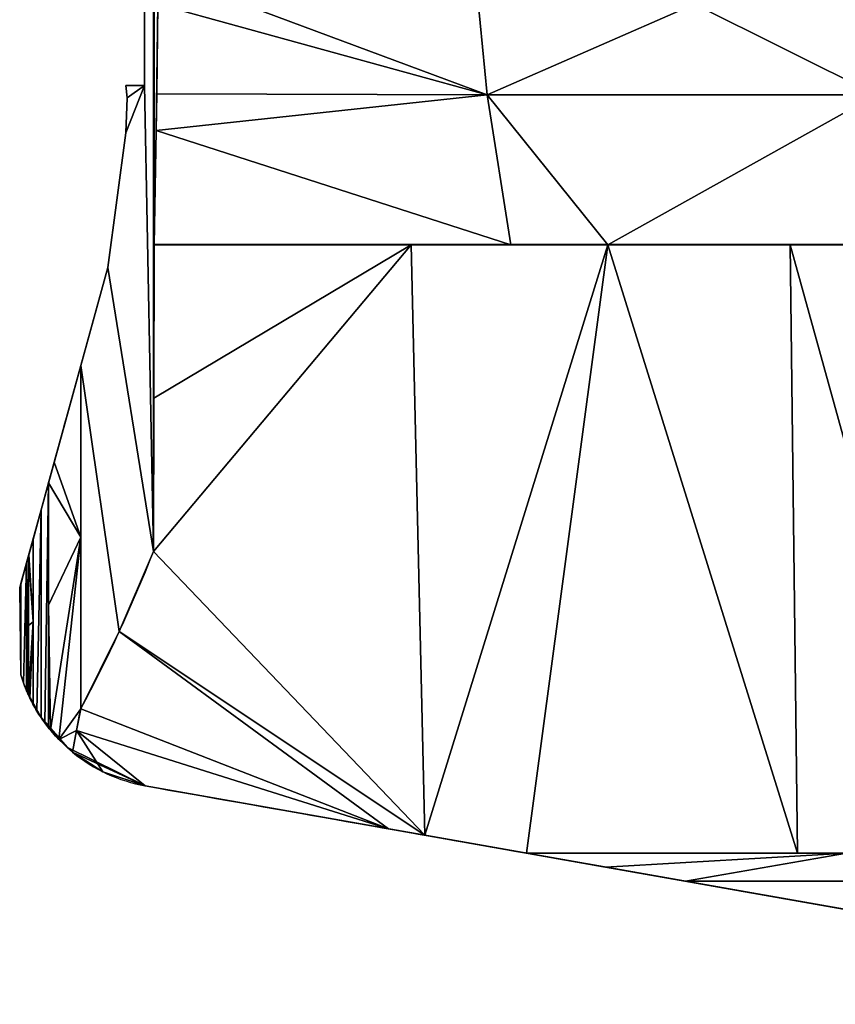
# Model space of a CAD drawing. Extents: x -164 to 115, y -163 to 163.
# Tile 1 of 14: x -137 to -48, y -160 to -52. Entities that reach past the tile are written whole.
import ezdxf

# ---------------------------------------------------------------- set-up
doc = ezdxf.new("R2010")
doc.units = 0
doc.header["$MEASUREMENT"] = 0
doc.layers.add('1', color=7, linetype='Continuous')

# ---------------------------------------------------------------- blocks, each defined once
blk = doc.blocks.new('UG_SURFACE_005')
at = {"layer": '1', "color": 253, "linetype": 'Continuous'}
blk.add_3dface([(-125.703424, -64.128153, 51.495291), (-125.703424, -64.128153, -51.495291), (-127.6723, -78.914985, -50.223362), (-127.6723, -78.914985, 50.223362)], dxfattribs=at)
blk = doc.blocks.new('UG_SURFACE_008')
at = {"layer": '1', "color": 253, "linetype": 'Continuous'}
blk.add_3dface([(-3.259873, -146.307543, 64.227432), (-64.244993, -146.307543, 61.579008), (-39.788537, -150.621891, 60.855173)], dxfattribs=at)
blk = doc.blocks.new('UG_SURFACE_014')
at = {"layer": '1', "color": 253, "linetype": 'Continuous'}
for points in [[(-135.884032, -117.82153, 8.937712), (-135.884032, -108.774252, 8.937712), (-136.355519, -110.48869, 8.583695)], [(-135.884032, -117.82153, 8.937712), (-136.355519, -110.48869, 8.583695), (-136.390597, -110.616237, 8.414397)], [(-136.390597, -110.616237, 8.414397), (-136.390597, -118.232474, 8.414397), (-135.884032, -117.82153, 8.937712)], [(-136.383429, -125.864387, 8.480912), (-135.884032, -117.82153, 8.937712), (-136.390597, -118.232474, 8.414397)], [(-135.884032, -117.82153, 8.937712), (-136.383429, -125.864387, 8.480912), (-136.361778, -125.911459, 8.566291)], [(-135.884032, -117.82153, 8.937712), (-136.361778, -125.911459, 8.566291), (-136.301056, -126.041621, 8.690637)], [(-136.301056, -126.041621, 8.690637), (-136.229157, -126.192212, 8.778857), (-135.884032, -117.82153, 8.937712)], [(-136.229157, -126.192212, 8.778857), (-135.884032, -126.868814, 8.937712), (-135.884032, -117.82153, 8.937712)], [(-136.390597, -118.232474, 8.414397), (-136.390597, -125.848711, 8.414397), (-136.383429, -125.864387, 8.480912)]]:
    blk.add_3dface(points, dxfattribs=at)
blk = doc.blocks.new('UG_SURFACE_018')
at = {"layer": '1', "color": 253, "linetype": 'Continuous'}
blk.add_3dface([(-125.543818, -60.302898, 51.598396), (-125.543818, -60.302898, -51.598396), (-125.703424, -64.128153, -51.495291), (-125.703424, -64.128153, 51.495291)], dxfattribs=at)
blk = doc.blocks.new('UG_SURFACE_020')
at = {"layer": '1', "color": 253, "linetype": 'Continuous'}
for points in [[(-46.529468, -143.229425, 63.843966), (-81.693694, -143.229425, 59.606489), (-72.999083, -144.763231, 60.86405)], [(-46.529468, -143.229425, 63.843966), (-72.999083, -144.763231, 60.86405), (-64.244993, -146.307543, 61.579008)], [(-64.244993, -146.307543, 61.579008), (-46.478588, -146.307543, 62.350556), (-46.529468, -143.229425, 63.843966)]]:
    blk.add_3dface(points, dxfattribs=at)
blk = doc.blocks.new('UG_SURFACE_024')
at = {"layer": '1', "color": 253, "linetype": 'Continuous'}
for points in [[(-136.355519, -110.48869, -8.583695), (-135.884032, -108.774252, -8.937712), (-135.884032, -117.82153, -8.937712)], [(-136.390597, -110.616237, -8.414397), (-136.355519, -110.48869, -8.583695), (-135.884032, -117.82153, -8.937712)], [(-135.884032, -117.82153, -8.937712), (-136.390597, -118.232474, -8.414397), (-136.390597, -110.616237, -8.414397)], [(-136.390597, -118.232474, -8.414397), (-135.884032, -117.82153, -8.937712), (-136.383429, -125.864387, -8.480912)], [(-136.361778, -125.911459, -8.566291), (-136.383429, -125.864387, -8.480912), (-135.884032, -117.82153, -8.937712)], [(-136.301056, -126.041621, -8.690637), (-136.361778, -125.911459, -8.566291), (-135.884032, -117.82153, -8.937712)], [(-135.884032, -117.82153, -8.937712), (-136.229157, -126.192212, -8.778857), (-136.301056, -126.041621, -8.690637)], [(-135.884032, -117.82153, -8.937712), (-135.884032, -126.868814, -8.937712), (-136.229157, -126.192212, -8.778857)], [(-136.383429, -125.864387, -8.480912), (-136.390597, -125.848711, -8.414397), (-136.390597, -118.232474, -8.414397)]]:
    blk.add_3dface(points, dxfattribs=at)
blk = doc.blocks.new('UG_SURFACE_025')
at = {"layer": '1', "color": 253, "linetype": 'Continuous'}
blk.add_3dface([(-137.352526, -114.113979), (-137.220547, -113.634065, -3.508531), (-137.220547, -123.65628, -3.508531)], dxfattribs=at)
blk = doc.blocks.new('UG_SURFACE_028')
at = {"layer": '1', "color": 253, "linetype": 'Continuous'}
for points in [[(-137.220547, -123.65628), (-137.220547, -123.65628, -3.508531), (-136.927664, -124.535494, -3.815158), (-136.927664, -124.535494, 3.815158)], [(-136.927664, -124.535494, 3.815158), (-137.220547, -123.65628, 3.508531), (-137.220547, -123.65628)], [(-136.927664, -124.535494, -3.815158), (-136.588901, -125.39807, -4.169823), (-136.927664, -124.535494, 3.815158)], [(-136.588901, -125.39807, -4.169823), (-136.588901, -125.39807, 4.169823), (-136.927664, -124.535494, 3.815158)], [(-136.588901, -125.39807, 4.169823), (-134.994105, -128.345698, -8.937712), (-134.994105, -128.345698, 8.937712)], [(-134.994105, -128.345698, 8.937712), (-136.491328, -125.624076, 6.258372), (-136.588901, -125.39807, 4.169823)], [(-136.588901, -125.39807, -4.169823), (-136.491328, -125.624076, -6.258372), (-134.994105, -128.345698, -8.937712)], [(-134.994105, -128.345698, -8.937712), (-136.588901, -125.39807, 4.169823), (-136.588901, -125.39807, -4.169823)], [(-135.457173, -127.618164, -8.937712), (-134.994105, -128.345698, -8.937712), (-136.491328, -125.624076, -6.258372)], [(-136.390597, -125.848711, 8.414397), (-136.491328, -125.624076, 6.258372), (-135.457173, -127.618164, 8.937712)], [(-136.491328, -125.624076, 6.258372), (-134.994105, -128.345698, 8.937712), (-135.457173, -127.618164, 8.937712)], [(-135.457173, -127.618164, -8.937712), (-136.491328, -125.624076, -6.258372), (-136.390597, -125.848711, -8.414397)], [(-136.145562, -126.36286, 8.676054), (-136.390597, -125.848711, 8.414397), (-135.457173, -127.618164, 8.937712)], [(-136.383429, -125.864387, 8.480912), (-136.390597, -125.848711, 8.414397), (-136.145562, -126.36286, 8.676054)], [(-136.145562, -126.36286, -8.676054), (-136.390597, -125.848711, -8.414397), (-136.383429, -125.864387, -8.480912)], [(-135.457173, -127.618164, -8.937712), (-136.390597, -125.848711, -8.414397), (-136.145562, -126.36286, -8.676054)], [(-136.361778, -125.911459, 8.566291), (-136.383429, -125.864387, 8.480912), (-136.145562, -126.36286, 8.676054)], [(-136.145562, -126.36286, -8.676054), (-136.383429, -125.864387, -8.480912), (-136.361778, -125.911459, -8.566291)], [(-136.145562, -126.36286, 8.676054), (-136.301056, -126.041621, 8.690637), (-136.361778, -125.911459, 8.566291)], [(-136.361778, -125.911459, -8.566291), (-136.301056, -126.041621, -8.690637), (-136.145562, -126.36286, -8.676054)], [(-136.145562, -126.36286, 8.676054), (-136.229157, -126.192212, 8.778857), (-136.301056, -126.041621, 8.690637)], [(-136.301056, -126.041621, -8.690637), (-136.229157, -126.192212, -8.778857), (-136.145562, -126.36286, -8.676054)], [(-136.145562, -126.36286, 8.676054), (-135.884032, -126.868814, 8.937712), (-136.229157, -126.192212, 8.778857)], [(-136.229157, -126.192212, -8.778857), (-135.884032, -126.868814, -8.937712), (-136.145562, -126.36286, -8.676054)], [(-135.457173, -127.618164, 8.937712), (-135.884032, -126.868814, 8.937712), (-136.145562, -126.36286, 8.676054)], [(-136.145562, -126.36286, -8.676054), (-135.884032, -126.868814, -8.937712), (-135.457173, -127.618164, -8.937712)], [(-134.994105, -128.345698, 8.937712), (-134.994105, -128.345698, -8.937712), (-132.083595, -131.643876, 46.343517)], [(-132.083595, -131.643876, 46.343517), (-134.594247, -128.916427, 23.962505), (-134.994105, -128.345698, 8.937712)], [(-132.083595, -131.643876, 46.343517), (-134.994105, -128.345698, -8.937712), (-134.594247, -128.916427, -23.962505)], [(-134.172112, -129.47087, 39.824694), (-134.594247, -128.916427, 23.962505), (-132.083595, -131.643876, 46.343517)], [(-134.594247, -128.916427, -23.962505), (-132.083595, -131.643876, -46.343517), (-132.083595, -131.643876, 46.343517)], [(-132.083595, -131.643876, -46.343517), (-134.594247, -128.916427, -23.962505), (-134.172112, -129.47087, -39.824694)], [(-133.064583, -130.737811, -44.696383), (-132.083595, -131.643876, -46.343517), (-134.172112, -129.47087, -39.824694)], [(-133.064583, -130.737811, 44.696383), (-133.984074, -129.703879, 41.694097), (-134.172112, -129.47087, 39.824694)], [(-134.172112, -129.47087, 39.824694), (-132.083595, -131.643876, 46.343517), (-133.064583, -130.737811, 44.696383)], [(-134.172112, -129.47087, -39.824694), (-133.984074, -129.703879, -41.694097), (-133.064583, -130.737811, -44.696383)], [(-131.543621, -132.142618, 47.25017), (-132.083595, -131.643876, 46.343517), (-123.566218, -135.842711)], [(-123.566218, -135.842711), (-132.083595, -131.643876, 46.343517), (-132.083595, -131.643876, -46.343517)], [(-123.566218, -135.842711), (-132.083595, -131.643876, -46.343517), (-131.543621, -132.142618, -47.25017)], [(-131.543621, -132.142618, -47.25017), (-128.207192, -134.298742, -48.13477), (-123.566218, -135.842711)], [(-123.566218, -135.842711), (-128.207192, -134.298742, 48.13477), (-131.543621, -132.142618, 47.25017)], [(-128.207192, -134.298742, -48.13477), (-123.566218, -135.842711, -49.5224), (-123.566218, -135.842711)], [(-123.566218, -135.842711), (-123.566218, -135.842711, 49.5224), (-128.207192, -134.298742, 48.13477)]]:
    blk.add_3dface(points, dxfattribs=at)
blk = doc.blocks.new('UG_SURFACE_033')
at = {"layer": '1', "color": 253, "linetype": 'Continuous'}
blk.add_3dface([(-125.703424, -58.922645, 51.495291), (-125.703424, -58.922645, -51.495291), (-125.543818, -60.302898, -51.598396), (-125.543818, -60.302898, 51.598396)], dxfattribs=at)
blk = doc.blocks.new('UG_SURFACE_034')
at = {"layer": '1', "color": 253, "linetype": 'Continuous'}
for points in [[(-122.649238, -110.099286, -53.468347), (-122.608319, -93.276478, -55.363111), (-94.339393, -76.414712, -63.826755)], [(-94.339393, -76.414712, -63.826755), (-92.850417, -141.261265, -57.436973), (-122.649238, -110.099286, -53.468347)], [(-122.608319, -93.276478, -55.363111), (-122.575723, -76.414712, -56.872543), (-94.339393, -76.414712, -63.826755)], [(-92.850417, -141.261265, -57.436973), (-94.339393, -76.414712, -63.826755), (-72.742887, -76.414712, -69.145665)], [(-72.742887, -76.414712, -69.145665), (-81.693694, -143.229425, -59.606489), (-92.850417, -141.261265, -57.436973)], [(-51.924262, -143.229425, -63.193865), (-81.693694, -143.229425, -59.606489), (-72.742887, -76.414712, -69.145665)], [(-72.742887, -76.414712, -69.145665), (-52.728359, -76.414712, -70.823066), (-51.924262, -143.229425, -63.193865)], [(-34.249797, -143.229425, -65.323733), (-51.924262, -143.229425, -63.193865), (-52.728359, -76.414712, -70.823066)], [(-52.728359, -76.414712, -70.823066), (-21.600252, -76.414712, -73.431887), (-34.249797, -143.229425, -65.323733)], [(-126.416817, -118.894458, -51.034424), (-122.649238, -110.099286, -53.468347), (-92.850417, -141.261265, -57.436973)], [(-130.637497, -127.392992, -48.307791), (-126.416817, -118.894458, -51.034424), (-96.851498, -140.555441, -56.658931)], [(-126.416817, -118.894458, -51.034424), (-92.850417, -141.261265, -57.436973), (-96.851498, -140.555441, -56.658931)], [(-96.851498, -140.555441, -56.658931), (-131.120384, -129.762188, -47.773346), (-130.637497, -127.392992, -48.307791)], [(-128.207192, -134.298742, -48.13477), (-131.543621, -132.142618, -47.25017), (-131.120384, -129.762188, -47.773346)], [(-131.120384, -129.762188, -47.773346), (-96.851498, -140.555441, -56.658931), (-123.566218, -135.842711, -49.5224)], [(-131.120384, -129.762188, -47.773346), (-123.566218, -135.842711, -49.5224), (-128.207192, -134.298742, -48.13477)]]:
    blk.add_3dface(points, dxfattribs=at)
blk = doc.blocks.new('UG_SURFACE_037')
at = {"layer": '1', "color": 253, "linetype": 'Continuous'}
for points in [[(-122.128107, -46.4902, -77.599198), (-87.81068, -41.480247, -88.442162), (-86.014464, -59.961881, -79.414032)], [(-63.244238, -50.000001, -88.680483), (-86.014464, -59.961881, -79.414032), (-87.81068, -41.480247, -88.442162)], [(-86.014464, -59.961881, -79.414032), (-122.16533, -50.006863, -75.875409), (-122.128107, -46.4902, -77.599198)], [(-86.014464, -59.961881, -79.414032), (-122.295275, -59.843116, -69.858551), (-122.16533, -50.006863, -75.875409)], [(-43.234352, -59.961881, -85.115336), (-86.014464, -59.961881, -79.414032), (-63.244238, -50.000001, -88.680483)], [(-63.244238, -50.000001, -88.680483), (-43.586355, -50.000001, -90.298891), (-43.234352, -59.961881, -85.115336)], [(-122.348398, -63.864477, -67.398675), (-122.295275, -59.843116, -69.858551), (-86.014464, -59.961881, -79.414032)], [(-86.014464, -59.961881, -79.414032), (-83.417088, -76.414712, -66.516764), (-122.348398, -63.864477, -67.398675)], [(-72.742887, -76.414712, -69.145665), (-83.417088, -76.414712, -66.516764), (-86.014464, -59.961881, -79.414032)], [(-72.742887, -76.414712, -69.145665), (-86.014464, -59.961881, -79.414032), (-43.234352, -59.961881, -85.115336)], [(-43.234352, -59.961881, -85.115336), (-42.297915, -76.414712, -71.697235), (-72.742887, -76.414712, -69.145665)], [(-83.417088, -76.414712, -66.516764), (-122.575723, -76.414712, -56.872543), (-122.348398, -63.864477, -67.398675)]]:
    blk.add_3dface(points, dxfattribs=at)
blk = doc.blocks.new('UG_SURFACE_043')
at = {"layer": '1', "color": 253, "linetype": 'Continuous'}
for points in [[(-136.390597, -110.616237, 8.414397), (-136.588901, -111.337319, 4.169823), (-136.588901, -125.39807, 4.169823), (-136.491328, -125.624076, 6.258372)], [(-136.491328, -125.624076, 6.258372), (-136.390597, -125.848711, 8.414397), (-136.390597, -110.616237, 8.414397)]]:
    blk.add_3dface(points, dxfattribs=at)
blk = doc.blocks.new('UG_SURFACE_048')
at = {"layer": '1', "color": 253, "linetype": 'Continuous'}
for points in [[(-123.643391, -58.922645, 52.826107), (-123.643391, 58.922645, 52.826107), (-123.643391, 0, 35), (-123.643391, -18.92243, 29.443873)], [(-123.643391, 58.922645, -52.826107), (-123.643391, -58.922645, -52.826107), (-123.643391, -9.860639, -33.582255), (-123.643391, 9.860639, -33.582255)], [(-123.643391, -58.922645, -52.826107), (-123.643391, -26.451236, -22.920126), (-123.643391, -9.860639, -33.582255)], [(-123.643391, -58.922645, 52.826107), (-123.643391, -18.92243, 29.443873), (-123.643391, -31.837121, 14.539526)], [(-123.643391, -34.643751, -4.98102), (-123.643391, -26.451236, -22.920126), (-123.643391, -58.922645, -52.826107)], [(-123.643391, -31.837121, 14.539526), (-123.643391, -34.643751, -4.98102), (-123.643391, -58.922645, -52.826107), (-123.643391, -58.922645, 52.826107)]]:
    blk.add_3dface(points, dxfattribs=at)
blk = doc.blocks.new('UG_SURFACE_055')
at = {"layer": '1', "color": 253, "linetype": 'Continuous'}
for points in [[(-136.491328, -125.624076, -6.258372), (-136.588901, -125.39807, -4.169823), (-136.588901, -111.337319, -4.169823), (-136.390597, -110.616237, -8.414397)], [(-136.390597, -110.616237, -8.414397), (-136.390597, -125.848711, -8.414397), (-136.491328, -125.624076, -6.258372)]]:
    blk.add_3dface(points, dxfattribs=at)
blk = doc.blocks.new('UG_SURFACE_075')
at = {"layer": '1', "color": 253, "linetype": 'Continuous'}
for points in [[(-134.994105, -105.538331, 8.937712), (-135.884032, -108.774252, 8.937712), (-135.884032, -126.868814, 8.937712), (-135.457173, -127.618164, 8.937712)], [(-135.457173, -127.618164, 8.937712), (-134.994105, -128.345698, 8.937712), (-134.994105, -105.538331, 8.937712)]]:
    blk.add_3dface(points, dxfattribs=at)
blk = doc.blocks.new('UG_SURFACE_078')
at = {"layer": '1', "color": 253, "linetype": 'Continuous'}
for points in [[(-86.014464, -59.961881, 79.414032), (-87.81068, -41.480247, 88.442162), (-122.128107, -46.4902, 77.599198)], [(-86.014464, -59.961881, 79.414032), (-43.234352, -59.961881, 85.115336), (-43.865185, -41.480247, 94.298765), (-87.81068, -41.480247, 88.442162)], [(-122.128107, -46.4902, 77.599198), (-122.16533, -50.006863, 75.875409), (-86.014464, -59.961881, 79.414032)], [(-122.16533, -50.006863, 75.875409), (-122.295275, -59.843116, 69.858551), (-86.014464, -59.961881, 79.414032)], [(-86.014464, -59.961881, 79.414032), (-122.295275, -59.843116, 69.858551), (-122.348398, -63.864477, 67.398675)], [(-122.348398, -63.864477, 67.398675), (-83.417088, -76.414712, 66.516764), (-86.014464, -59.961881, 79.414032)], [(-86.014464, -59.961881, 79.414032), (-83.417088, -76.414712, 66.516764), (-72.742887, -76.414712, 69.145665)], [(-43.234352, -59.961881, 85.115336), (-86.014464, -59.961881, 79.414032), (-72.742887, -76.414712, 69.145665)], [(-72.742887, -76.414712, 69.145665), (-42.297915, -76.414712, 71.697235), (-43.234352, -59.961881, 85.115336)], [(-122.348398, -63.864477, 67.398675), (-122.575723, -76.414712, 56.872543), (-83.417088, -76.414712, 66.516764)]]:
    blk.add_3dface(points, dxfattribs=at)
blk = doc.blocks.new('UG_SURFACE_087')
at = {"layer": '1', "color": 253, "linetype": 'Continuous'}
blk.add_3dface([(-123.643391, -58.922645, 52.826107), (-123.643391, -58.922645, -52.826107), (-125.703424, -58.922645, -51.495291), (-125.703424, -58.922645, 51.495291)], dxfattribs=at)
blk = doc.blocks.new('UG_SURFACE_089')
at = {"layer": '1', "color": 253, "linetype": 'Continuous'}
for points in [[(-135.457173, -127.618164, -8.937712), (-135.884032, -126.868814, -8.937712), (-135.884032, -108.774252, -8.937712), (-134.994105, -105.538331, -8.937712)], [(-134.994105, -105.538331, -8.937712), (-134.994105, -128.345698, -8.937712), (-135.457173, -127.618164, -8.937712)]]:
    blk.add_3dface(points, dxfattribs=at)
blk = doc.blocks.new('UG_SURFACE_097')
at = {"layer": '1', "color": 253, "linetype": 'Continuous'}
for points in [[(-122.649238, -110.099286, 53.468347), (-122.649238, 110.099286, 53.468347), (-123.643391, 58.922645, 52.826107), (-123.643391, -58.922645, 52.826107)], [(-125.703424, -64.128153, 51.495291), (-127.6723, -78.914985, 50.223362), (-122.649238, -110.099286, 53.468347), (-123.643391, -58.922645, 52.826107)], [(-123.643391, -58.922645, 52.826107), (-125.703424, -58.922645, 51.495291), (-125.543818, -60.302898, 51.598396)], [(-123.643391, -58.922645, 52.826107), (-125.543818, -60.302898, 51.598396), (-125.703424, -64.128153, 51.495291)], [(-126.416817, -118.894458, 51.034424), (-122.649238, -110.099286, 53.468347), (-127.6723, -78.914985, 50.223362), (-130.637497, -89.696951, 48.307791)], [(-130.637497, -89.696951, 48.307791), (-130.637497, -127.392992, 48.307791), (-126.416817, -118.894458, 51.034424)]]:
    blk.add_3dface(points, dxfattribs=at)
blk = doc.blocks.new('UG_SURFACE_108')
at = {"layer": '1', "color": 253, "linetype": 'Continuous'}
for points in [[(-122.649238, 110.099286, -53.468347), (-122.649238, -110.099286, -53.468347), (-123.643391, -58.922645, -52.826107), (-123.643391, 58.922645, -52.826107)], [(-123.643391, -58.922645, -52.826107), (-122.649238, -110.099286, -53.468347), (-127.6723, -78.914985, -50.223362), (-125.703424, -64.128153, -51.495291)], [(-125.543818, -60.302898, -51.598396), (-125.703424, -58.922645, -51.495291), (-123.643391, -58.922645, -52.826107)], [(-125.703424, -64.128153, -51.495291), (-125.543818, -60.302898, -51.598396), (-123.643391, -58.922645, -52.826107)], [(-130.637497, -89.696951, -48.307791), (-127.6723, -78.914985, -50.223362), (-122.649238, -110.099286, -53.468347), (-126.416817, -118.894458, -51.034424)], [(-126.416817, -118.894458, -51.034424), (-130.637497, -127.392992, -48.307791), (-130.637497, -89.696951, -48.307791)]]:
    blk.add_3dface(points, dxfattribs=at)
blk = doc.blocks.new('UG_SURFACE_111')
at = {"layer": '1', "color": 253, "linetype": 'Continuous'}
for points in [[(-130.637497, -108.544968, 48.307791), (-130.637497, -89.696951, 48.307791), (-133.553892, -100.301467, 43.423723)], [(-130.637497, -108.544968, 48.307791), (-133.553892, -100.301467, 43.423723), (-134.172112, -102.549464, 39.824694)], [(-134.172112, -102.549464, 39.824694), (-134.172112, -116.010167, 39.824694), (-130.637497, -108.544968, 48.307791)], [(-133.984074, -129.703879, 41.694097), (-130.637497, -108.544968, 48.307791), (-134.172112, -116.010167, 39.824694)], [(-130.637497, -108.544968, 48.307791), (-133.984074, -129.703879, 41.694097), (-133.064583, -130.737811, 44.696383)], [(-130.637497, -127.392992, 48.307791), (-130.637497, -108.544968, 48.307791), (-133.064583, -130.737811, 44.696383)], [(-134.172112, -116.010167, 39.824694), (-134.172112, -129.47087, 39.824694), (-133.984074, -129.703879, 41.694097)], [(-133.064583, -130.737811, 44.696383), (-131.120384, -129.762188, 47.773346), (-130.637497, -127.392992, 48.307791)], [(-133.064583, -130.737811, 44.696383), (-131.543621, -132.142618, 47.25017), (-131.120384, -129.762188, 47.773346)]]:
    blk.add_3dface(points, dxfattribs=at)
blk = doc.blocks.new('UG_SURFACE_124')
at = {"layer": '1', "color": 253, "linetype": 'Continuous'}
for points in [[(-133.553892, -100.301467, -43.423723), (-130.637497, -89.696951, -48.307791), (-130.637497, -108.544968, -48.307791)], [(-134.172112, -102.549464, -39.824694), (-133.553892, -100.301467, -43.423723), (-130.637497, -108.544968, -48.307791)], [(-130.637497, -108.544968, -48.307791), (-134.172112, -116.010167, -39.824694), (-134.172112, -102.549464, -39.824694)], [(-134.172112, -116.010167, -39.824694), (-130.637497, -108.544968, -48.307791), (-133.984074, -129.703879, -41.694097)], [(-133.064583, -130.737811, -44.696383), (-133.984074, -129.703879, -41.694097), (-130.637497, -108.544968, -48.307791)], [(-133.064583, -130.737811, -44.696383), (-130.637497, -108.544968, -48.307791), (-130.637497, -127.392992, -48.307791)], [(-133.984074, -129.703879, -41.694097), (-134.172112, -129.47087, -39.824694), (-134.172112, -116.010167, -39.824694)], [(-130.637497, -127.392992, -48.307791), (-131.120384, -129.762188, -47.773346), (-133.064583, -130.737811, -44.696383)], [(-131.120384, -129.762188, -47.773346), (-131.543621, -132.142618, -47.25017), (-133.064583, -130.737811, -44.696383)]]:
    blk.add_3dface(points, dxfattribs=at)
blk = doc.blocks.new('UG_SURFACE_133')
at = {"layer": '1', "color": 253, "linetype": 'Continuous'}
for points in [[(-122.649238, -110.099286, 53.468347), (-92.850417, -141.261265, 57.436973), (-94.339393, -76.414712, 63.826755)], [(-94.339393, -76.414712, 63.826755), (-122.608319, -93.276478, 55.363111), (-122.649238, -110.099286, 53.468347)], [(-94.339393, -76.414712, 63.826755), (-122.575723, -76.414712, 56.872543), (-122.608319, -93.276478, 55.363111)], [(-72.742887, -76.414712, 69.145665), (-94.339393, -76.414712, 63.826755), (-92.850417, -141.261265, 57.436973)], [(-92.850417, -141.261265, 57.436973), (-81.693694, -143.229425, 59.606489), (-72.742887, -76.414712, 69.145665)], [(-72.742887, -76.414712, 69.145665), (-81.693694, -143.229425, 59.606489), (-51.924262, -143.229425, 63.193865)], [(-51.924262, -143.229425, 63.193865), (-52.728359, -76.414712, 70.823066), (-72.742887, -76.414712, 69.145665)], [(-34.249797, -143.229425, 65.323733), (-21.600252, -76.414712, 73.431887), (-52.728359, -76.414712, 70.823066)], [(-52.728359, -76.414712, 70.823066), (-51.924262, -143.229425, 63.193865), (-34.249797, -143.229425, 65.323733)], [(-92.850417, -141.261265, 57.436973), (-122.649238, -110.099286, 53.468347), (-126.416817, -118.894458, 51.034424)], [(-96.851498, -140.555441, 56.658931), (-126.416817, -118.894458, 51.034424), (-130.637497, -127.392992, 48.307791)], [(-96.851498, -140.555441, 56.658931), (-92.850417, -141.261265, 57.436973), (-126.416817, -118.894458, 51.034424)], [(-130.637497, -127.392992, 48.307791), (-131.120384, -129.762188, 47.773346), (-96.851498, -140.555441, 56.658931)], [(-131.120384, -129.762188, 47.773346), (-131.543621, -132.142618, 47.25017), (-128.207192, -134.298742, 48.13477)], [(-123.566218, -135.842711, 49.5224), (-96.851498, -140.555441, 56.658931), (-131.120384, -129.762188, 47.773346)], [(-128.207192, -134.298742, 48.13477), (-123.566218, -135.842711, 49.5224), (-131.120384, -129.762188, 47.773346)]]:
    blk.add_3dface(points, dxfattribs=at)
blk = doc.blocks.new('UG_SURFACE_142')
at = {"layer": '1', "color": 253, "linetype": 'Continuous'}
for points in [[(-134.172112, -102.549464, 39.824694), (-134.994105, -105.538331, 8.937712), (-134.994105, -128.345698, 8.937712), (-134.594247, -128.916427, 23.962505)], [(-134.594247, -128.916427, 23.962505), (-134.172112, -129.47087, 39.824694), (-134.172112, -102.549464, 39.824694)]]:
    blk.add_3dface(points, dxfattribs=at)
blk = doc.blocks.new('UG_SURFACE_146')
at = {"layer": '1', "color": 253, "linetype": 'Continuous'}
for points in [[(-81.693694, -143.229425, 59.606489), (-96.851498, -140.555441, 56.658931), (-123.566218, -135.842711, 49.5224), (-123.566218, -135.842711, -49.5224)], [(8.531681, -159.146026, -29.442558), (-123.566218, -135.842711, -49.5224), (-96.851498, -140.555441, -56.658931), (-81.693694, -143.229425, -59.606489)], [(-72.999083, -144.763231, 60.86405), (-81.693694, -143.229425, 59.606489), (-123.566218, -135.842711, -49.5224)], [(-64.244993, -146.307543, 61.579008), (-72.999083, -144.763231, 60.86405), (-123.566218, -135.842711, -49.5224)], [(12.394653, -159.827501, -8.905801), (-39.788537, -150.621891, 60.855173), (-64.244993, -146.307543, 61.579008), (-123.566218, -135.842711, -49.5224)], [(-123.566218, -135.842711, -49.5224), (8.531681, -159.146026, -29.442558), (12.394653, -159.827501, -8.905801)], [(8.531681, -159.146026, -29.442558), (-81.693694, -143.229425, -59.606489), (-72.999083, -144.763231, -60.86405)], [(8.531681, -159.146026, -29.442558), (-72.999083, -144.763231, -60.86405), (-64.244993, -146.307543, -61.579008), (-39.788537, -150.621891, -60.855173)]]:
    blk.add_3dface(points, dxfattribs=at)
blk = doc.blocks.new('UG_SURFACE_157')
at = {"layer": '1', "color": 253, "linetype": 'Continuous'}
for points in [[(-134.594247, -128.916427, -23.962505), (-134.994105, -128.345698, -8.937712), (-134.994105, -105.538331, -8.937712), (-134.172112, -102.549464, -39.824694)], [(-134.172112, -102.549464, -39.824694), (-134.172112, -129.47087, -39.824694), (-134.594247, -128.916427, -23.962505)]]:
    blk.add_3dface(points, dxfattribs=at)
blk = doc.blocks.new('UG_SURFACE_164')
at = {"layer": '1', "color": 253, "linetype": 'Continuous'}
blk.add_3dface([(-137.352526, -114.113979), (-137.220547, -123.65628, -3.508531), (-137.220547, -123.65628, 3.508531)], dxfattribs=at)
blk = doc.blocks.new('UG_SURFACE_166')
at = {"layer": '1', "color": 253, "linetype": 'Continuous'}
blk.add_3dface([(-39.788537, -150.621891, -60.855173), (-64.244993, -146.307543, -61.579008), (-3.259873, -146.307543, -64.227432)], dxfattribs=at)
blk = doc.blocks.new('UG_SURFACE_177')
at = {"layer": '1', "color": 253, "linetype": 'Continuous'}
blk.add_3dface([(-137.220547, -123.65628, 3.508531), (-137.220547, -113.634065, 3.508531), (-137.352526, -114.113979)], dxfattribs=at)
blk = doc.blocks.new('UG_SURFACE_183')
at = {"layer": '1', "color": 253, "linetype": 'Continuous'}
for points in [[(-72.999083, -144.763231, -60.86405), (-81.693694, -143.229425, -59.606489), (-46.529468, -143.229425, -63.843966)], [(-64.244993, -146.307543, -61.579008), (-72.999083, -144.763231, -60.86405), (-46.529468, -143.229425, -63.843966)], [(-46.529468, -143.229425, -63.843966), (-46.478588, -146.307543, -62.350556), (-64.244993, -146.307543, -61.579008)]]:
    blk.add_3dface(points, dxfattribs=at)
blk = doc.blocks.new('UG_SURFACE_197')
at = {"layer": '1', "color": 253, "linetype": 'Continuous'}
for points in [[(-122.575723, 76.414712, 56.872543), (-122.608319, 93.276478, 55.363111), (-122.649238, 110.099286, 53.468347), (-122.649238, -110.099286, 53.468347)], [(-122.575723, 76.414712, 56.872543), (-122.649238, -110.099286, 53.468347), (-122.608319, -93.276478, 55.363111), (-122.575723, -76.414712, 56.872543)], [(-122.575723, 76.414712, 56.872543), (-122.575723, -76.414712, 56.872543), (-122.348398, -63.864477, 67.398675), (-122.16533, -50.006863, 75.875409)]]:
    blk.add_3dface(points, dxfattribs=at)
blk = doc.blocks.new('UG_SURFACE_207')
at = {"layer": '1', "color": 253, "linetype": 'Continuous'}
for points in [[(-122.649238, -110.099286, -53.468347), (-122.649238, 110.099286, -53.468347), (-122.608319, 93.276478, -55.363111), (-122.575723, 76.414712, -56.872543)], [(-122.575723, -76.414712, -56.872543), (-122.608319, -93.276478, -55.363111), (-122.649238, -110.099286, -53.468347), (-122.575723, 76.414712, -56.872543)], [(-122.16533, -50.006863, -75.875409), (-122.348398, -63.864477, -67.398675), (-122.575723, -76.414712, -56.872543), (-122.575723, 76.414712, -56.872543)]]:
    blk.add_3dface(points, dxfattribs=at)
blk = doc.blocks.new('UG_SURFACE_208')
at = {"layer": '1', "color": 253, "linetype": 'Continuous'}
for points in [[(-136.588901, -111.337319, 4.169823), (-137.220547, -113.634065, 3.508531), (-137.220547, -123.65628, 3.508531), (-136.927664, -124.535494, 3.815158)], [(-136.927664, -124.535494, 3.815158), (-136.588901, -125.39807, 4.169823), (-136.588901, -111.337319, 4.169823)]]:
    blk.add_3dface(points, dxfattribs=at)
blk = doc.blocks.new('UG_SURFACE_212')
at = {"layer": '1', "color": 253, "linetype": 'Continuous'}
for points in [[(-134.994105, -105.538331, -8.937712), (-134.994105, -105.538331, 8.937712), (-127.6723, -78.914985, -50.223362)], [(-130.637497, -89.696951, 48.307791), (-127.6723, -78.914985, -50.223362), (-134.994105, -105.538331, 8.937712), (-134.172112, -102.549464, 39.824694)], [(-134.994105, -105.538331, -8.937712), (-127.6723, -78.914985, -50.223362), (-130.637497, -89.696951, -48.307791)], [(-130.637497, -89.696951, 48.307791), (-127.6723, -78.914985, 50.223362), (-127.6723, -78.914985, -50.223362)], [(-130.637497, -89.696951, -48.307791), (-133.553892, -100.301467, -43.423723), (-134.172112, -102.549464, -39.824694), (-134.994105, -105.538331, -8.937712)], [(-134.172112, -102.549464, 39.824694), (-133.553892, -100.301467, 43.423723), (-130.637497, -89.696951, 48.307791)], [(-135.884032, -108.774252, 8.937712), (-134.994105, -105.538331, 8.937712), (-136.588901, -111.337319, 4.169823)], [(-136.390597, -110.616237, -8.414397), (-136.588901, -111.337319, -4.169823), (-134.994105, -105.538331, 8.937712), (-135.884032, -108.774252, -8.937712)], [(-134.994105, -105.538331, 8.937712), (-136.588901, -111.337319, -4.169823), (-136.588901, -111.337319, 4.169823)], [(-134.994105, -105.538331, 8.937712), (-134.994105, -105.538331, -8.937712), (-135.884032, -108.774252, -8.937712)], [(-136.588901, -111.337319, 4.169823), (-136.390597, -110.616237, 8.414397), (-136.355519, -110.48869, 8.583695), (-135.884032, -108.774252, 8.937712)], [(-135.884032, -108.774252, -8.937712), (-136.355519, -110.48869, -8.583695), (-136.390597, -110.616237, -8.414397)], [(-137.352526, -114.113979), (-137.220547, -113.634065, 3.508531), (-136.588901, -111.337319, 4.169823), (-136.588901, -111.337319, -4.169823)], [(-136.588901, -111.337319, -4.169823), (-137.220547, -113.634065, -3.508531), (-137.352526, -114.113979)]]:
    blk.add_3dface(points, dxfattribs=at)
blk = doc.blocks.new('UG_SURFACE_219')
at = {"layer": '1', "color": 253, "linetype": 'Continuous'}
for points in [[(-136.927664, -124.535494, -3.815158), (-137.220547, -123.65628, -3.508531), (-137.220547, -113.634065, -3.508531), (-136.588901, -111.337319, -4.169823)], [(-136.588901, -111.337319, -4.169823), (-136.588901, -125.39807, -4.169823), (-136.927664, -124.535494, -3.815158)]]:
    blk.add_3dface(points, dxfattribs=at)

msp = doc.modelspace()

# ---------------------------------------------------------------- linework, layer by layer
at = {"layer": '1', "color": 43, "linetype": 'Continuous'}
for p, q in [((-122.65, -110.1, 53.47), (-122.65, 110.1, 53.47)), ((-122.65, -110.1, -53.47), (-122.65, 110.1, -53.47)), ((-123.64, -58.92, 52.83), (-123.64, 58.92, 52.83)), ((-123.64, -58.92, -52.83), (-123.64, 58.92, -52.83)), ((-125.7, -58.92, 51.5), (-123.64, -58.92, 52.83)), ((-125.7, -58.92, 51.5), (-125.7, -58.92, -51.5)), ((-125.7, -58.92, -51.5), (-123.64, -58.92, -52.83)), ((-125.54, -60.3, -51.6), (-125.7, -58.92, -51.5)), ((-125.54, -60.3, 51.6), (-125.7, -58.92, 51.5)), ((-123.64, -58.92, 52.83), (-123.64, -58.92, -52.83)), ((-125.7, -64.13, -51.5), (-125.54, -60.3, -51.6)), ((-125.7, -64.13, 51.5), (-125.54, -60.3, 51.6)), ((-125.54, -60.3, 51.6), (-125.54, -60.3, -51.6)), ((-127.67, -78.91, -50.22), (-125.7, -64.13, -51.5)), ((-127.67, -78.91, 50.22), (-125.7, -64.13, 51.5)), ((-125.7, -64.13, 51.5), (-125.7, -64.13, -51.5)), ((-130.64, -89.7, -48.31), (-127.67, -78.91, -50.22)), ((-130.64, -89.7, 48.31), (-127.67, -78.91, 50.22)), ((-127.67, -78.91, 50.22), (-127.67, -78.91, -50.22)), ((-130.64, -127.39, 48.31), (-130.64, -89.7, 48.31)), ((-130.64, -127.39, -48.31), (-130.64, -89.7, -48.31)), ((-134.99, -105.54, -8.94), (-134.17, -102.55, -39.82)), ((-134.99, -105.54, 8.94), (-134.17, -102.55, 39.82)), ((-134.17, -129.47, -39.82), (-134.17, -102.55, -39.82)), ((-134.17, -129.47, 39.82), (-134.17, -102.55, 39.82)), ((-135.88, -108.77, -8.94), (-134.99, -105.54, -8.94)), ((-135.88, -108.77, 8.94), (-134.99, -105.54, 8.94)), ((-134.99, -128.35, 8.94), (-134.99, -105.54, 8.94)), ((-134.99, -128.35, -8.94), (-134.99, -105.54, -8.94)), ((-135.88, -126.87, 8.94), (-135.88, -108.77, 8.94)), ((-135.88, -126.87, -8.94), (-135.88, -108.77, -8.94)), ((-137.22, -113.63, -3.51), (-136.59, -111.34, -4.17)), ((-137.22, -113.63, 3.51), (-136.59, -111.34, 4.17)), ((-136.59, -111.34, -4.17), (-136.39, -110.62, -8.41)), ((-136.59, -111.34, 4.17), (-136.39, -110.62, 8.41)), ((-136.59, -125.4, 4.17), (-136.59, -111.34, 4.17)), ((-136.59, -125.4, -4.17), (-136.59, -111.34, -4.17)), ((-136.39, -125.85, -8.41), (-136.39, -110.62, -8.41)), ((-136.39, -125.85, 8.41), (-136.39, -110.62, 8.41)), ((-137.35, -114.11), (-137.22, -113.63, 3.51)), ((-137.35, -114.11), (-137.22, -113.63, -3.51)), ((-137.22, -123.66, 3.51), (-137.35, -114.11)), ((-137.22, -123.66, -3.51), (-137.35, -114.11)), ((-137.22, -123.66, 3.51), (-137.22, -113.63, 3.51)), ((-137.22, -123.66, -3.51), (-137.22, -113.63, -3.51)), ((-137.22, -123.66, 3.51), (-137.22, -123.66, -3.51)), ((-123.57, -135.84, 49.52), (-123.57, -135.84, -49.52))]:
    msp.add_line(p, q, dxfattribs=at)
at = {"layer": '1', "color": 43, "linetype": 'Continuous', "extrusion": (0, 1, 0)}
msp.add_arc((20.08, 252, -76.41), 325.44, 252.178, 288.3583, dxfattribs=at)
at = {"layer": '1', "color": 43, "linetype": 'Continuous', "extrusion": (0, -1, 0)}
for centre, radius, start, end in [((-20.08, -252, 76.41), 325.44, 72.178, 108.3583), ((-20.08, -252, 143.23), 317.64, 75.3014, 101.1853), ((-20.08, -252, 146.31), 316.67, 75.8943, 98.0174)]:
    msp.add_arc(centre, radius, start, end, dxfattribs=at)
at = {"layer": '1', "color": 43, "linetype": 'Continuous', "extrusion": (3.31e-14, 0, -1)}
msp.add_arc((120.39, -118.54, -8.94), 17.6, 326.1198, 331.7368, dxfattribs=at)
at = {"layer": '1', "color": 43, "linetype": 'Continuous', "extrusion": (-3.31e-14, 0, -1)}
msp.add_arc((120.39, -118.54, 8.94), 17.6, 326.1198, 331.7368, dxfattribs=at)
at = {"layer": '1', "color": 43, "linetype": 'Continuous', "extrusion": (1e-16, 1, 0)}
for centre, radius, start, end in [((20.08, 252, -143.23), 317.64, 255.3014, 281.1853), ((20.08, 252, -146.31), 316.67, 255.8943, 278.0174)]:
    msp.add_arc(centre, radius, start, end, dxfattribs=at)
at = {"layer": '1', "color": 43, "linetype": 'Continuous', "extrusion": (0.964202, -0.265169, 0)}
for centre, major_axis, start_param, end_param in [((-121.41, -56.14, -39.49), (12.77, 46.42), 3.168199, 3.904569), ((-135.84, -108.62, -8.39), (0.55, 2), 3.188279, 4.633194)]:
    msp.add_ellipse(centre, major_axis=major_axis, ratio=0.265169, start_param=start_param, end_param=end_param, dxfattribs=at)
at = {"layer": '1', "color": 43, "linetype": 'Continuous', "extrusion": (-0.964202, 0.265169, 0)}
for centre, major_axis, start_param, end_param in [((-121.41, -56.14, 39.49), (12.77, 46.42), 3.168199, 3.904569), ((-135.84, -108.62, 8.39), (0.55, 2), 3.188279, 4.633194)]:
    msp.add_ellipse(centre, major_axis=major_axis, ratio=0.265169, start_param=start_param, end_param=end_param, dxfattribs=at)
at = {"layer": '1', "color": 43, "linetype": 'Continuous', "extrusion": (-0.723134, 0, -0.690707)}
msp.add_ellipse((-120.39, -118.54, -21.13), major_axis=(-17.6, 0, 18.42), ratio=0.690707, start_param=5.882623, end_param=5.987969, dxfattribs=at)
at = {"layer": '1', "color": 43, "linetype": 'Continuous', "extrusion": (0.723134, 0, -0.690707)}
msp.add_ellipse((-120.39, -118.54, 21.13), major_axis=(-17.6, 0, -18.42), ratio=0.690707, start_param=5.882623, end_param=5.987969, dxfattribs=at)
at = {"layer": '1', "color": 43, "linetype": 'Continuous', "extrusion": (0.99891, 0, -0.046669)}
msp.add_ellipse((-120.39, -118.54, 350.97), major_axis=(-17.6, 0, -376.62), ratio=0.046669, start_param=5.854641, end_param=5.882623, dxfattribs=at)
at = {"layer": '1', "color": 43, "linetype": 'Continuous', "extrusion": (-0.99891, 0, -0.046669)}
msp.add_ellipse((-120.39, -118.54, -350.97), major_axis=(-17.6, 0, 376.62), ratio=0.046669, start_param=5.854641, end_param=5.882623, dxfattribs=at)
at = {"layer": '1', "color": 43, "linetype": 'Continuous', "extrusion": (-0.999646, 0, -0.026603)}
msp.add_ellipse((-120.39, -118.54, -557.85), major_axis=(-17.6, 0, 661.17), ratio=0.026603, start_param=5.61265, end_param=5.691864, dxfattribs=at)
at = {"layer": '1', "color": 43, "linetype": 'Continuous', "extrusion": (0.999646, 0, -0.026603)}
msp.add_ellipse((-120.39, -118.54, 557.85), major_axis=(-17.6, 0, -661.17), ratio=0.026603, start_param=5.61265, end_param=5.691864, dxfattribs=at)
at = {"layer": '1', "color": 43, "linetype": 'Continuous', "extrusion": (0.173727, 0.984794, 0)}
msp.add_ellipse((-61.45, -146.8, -252), major_axis=(-316.31, 55.8), ratio=0.976334, start_param=1.561955, end_param=1.716699, dxfattribs=at)
at = {"layer": '1', "color": 43, "linetype": 'Continuous', "extrusion": (-0.173727, -0.984794, 0)}
msp.add_ellipse((-61.45, -146.8, 252), major_axis=(-316.31, 55.8), ratio=0.976334, start_param=1.561955, end_param=1.716699, dxfattribs=at)
at = {"layer": '1', "color": 43, "linetype": 'Continuous'}
for points, knots in [([(-122.58, -76.41, 56.87), (-122.43, -69.46, 63.64), (-122.31, -61.79, 69.37), (-122.15, -49.2, 76.4), (-122.11, -44.8, 78.49), (-122.03, -35.8, 82.03), (-122, -31.2, 83.49), (-121.98, -26.48, 84.64)], [0, 0, 0, 0, 0.5, 0.5, 0.75, 0.75, 1, 1, 1, 1]), ([(-122.58, -76.41, -56.87), (-122.43, -69.46, -63.64), (-122.31, -61.79, -69.37), (-122.15, -49.2, -76.4), (-122.11, -44.8, -78.49), (-122.03, -35.8, -82.03), (-122, -31.2, -83.49), (-121.98, -26.48, -84.64)], [0, 0, 0, 0, 0.5, 0.5, 0.75, 0.75, 1, 1, 1, 1]), ([(-135.88, -126.87, -8.94), (-136.01, -126.64, -8.93), (-136.13, -126.41, -8.88), (-136.23, -126.19, -8.78), (-136.25, -126.14, -8.75), (-136.28, -126.09, -8.72), (-136.3, -126.04, -8.69), (-136.32, -125.99, -8.66), (-136.35, -125.95, -8.62), (-136.36, -125.91, -8.57), (-136.37, -125.89, -8.54), (-136.38, -125.88, -8.51), (-136.38, -125.86, -8.48), (-136.39, -125.86, -8.46), (-136.39, -125.85, -8.44), (-136.39, -125.85, -8.41)], [0, 0, 0, 0, 0.590448, 0.590448, 0.590448, 0.731529, 0.731529, 0.731529, 0.874266, 0.874266, 0.874266, 0.948861, 0.948861, 0.948861, 1, 1, 1, 1]), ([(-135.88, -126.87, 8.94), (-136.01, -126.64, 8.93), (-136.13, -126.41, 8.88), (-136.23, -126.19, 8.78), (-136.25, -126.14, 8.75), (-136.28, -126.09, 8.72), (-136.3, -126.04, 8.69), (-136.32, -125.99, 8.66), (-136.35, -125.95, 8.62), (-136.36, -125.91, 8.57), (-136.37, -125.89, 8.54), (-136.38, -125.88, 8.51), (-136.38, -125.86, 8.48), (-136.39, -125.86, 8.46), (-136.39, -125.85, 8.44), (-136.39, -125.85, 8.41)], [0, 0, 0, 0, 0.590448, 0.590448, 0.590448, 0.731529, 0.731529, 0.731529, 0.874266, 0.874266, 0.874266, 0.948861, 0.948861, 0.948861, 1, 1, 1, 1])]:
    msp.add_open_spline(points, degree=3, knots=knots, dxfattribs=at)
for points in [[(-122.65, -110.1, 53.47), (-122.62, -98.9, 54.86), (-122.59, -87.67, 55.99), (-122.58, -76.41, 56.87)], [(-122.65, -110.1, -53.47), (-122.62, -98.9, -54.86), (-122.59, -87.67, -55.99), (-122.58, -76.41, -56.87)], [(-130.64, -127.39, 48.31), (-127.66, -121.83, 50.23), (-125.02, -116.06, 51.94), (-122.65, -110.1, 53.47)], [(-130.64, -127.39, -48.31), (-127.66, -121.83, -50.23), (-125.02, -116.06, -51.94), (-122.65, -110.1, -53.47)], [(-131.54, -132.14, 47.25), (-131.28, -130.55, 47.6), (-130.98, -128.97, 47.95), (-130.64, -127.39, 48.31)], [(-131.54, -132.14, -47.25), (-131.28, -130.55, -47.6), (-130.98, -128.97, -47.95), (-130.64, -127.39, -48.31)], [(-131.54, -132.14, 47.25), (-133.08, -130.88, 45.25), (-134.1, -129.57, 42.69), (-134.17, -129.47, 39.82)], [(-131.54, -132.14, -47.25), (-133.08, -130.88, -45.25), (-134.1, -129.57, -42.69), (-134.17, -129.47, -39.82)], [(-131.54, -132.14, 47.25), (-129.23, -134.04, 47.82), (-126.46, -135.31, 48.61), (-123.57, -135.84, 49.52)], [(-131.54, -132.14, -47.25), (-129.23, -134.04, -47.82), (-126.46, -135.31, -48.61), (-123.57, -135.84, -49.52)], [(-123.57, -135.84, -49.52), (-109.83, -138.27, -53.85), (-95.88, -140.73, -57.21), (-81.69, -143.23, -59.61)], [(-123.57, -135.84, 49.52), (-109.83, -138.27, 53.85), (-95.88, -140.73, 57.21), (-81.69, -143.23, 59.61)], [(-81.69, -143.23, 59.61), (-75.92, -144.25, 60.62), (-70.1, -145.27, 61.3), (-64.24, -146.31, 61.58)], [(-81.69, -143.23, -59.61), (-75.92, -144.25, -60.62), (-70.1, -145.27, -61.3), (-64.24, -146.31, -61.58)]]:
    msp.add_open_spline(points, degree=3, dxfattribs=at)

# ---------------------------------------------------------------- block references
for name in ['UG_SURFACE_097', 'UG_SURFACE_108', 'UG_SURFACE_197', 'UG_SURFACE_207', 'UG_SURFACE_048', 'UG_SURFACE_037', 'UG_SURFACE_078', 'UG_SURFACE_033', 'UG_SURFACE_087', 'UG_SURFACE_018', 'UG_SURFACE_005', 'UG_SURFACE_034', 'UG_SURFACE_133', 'UG_SURFACE_212', 'UG_SURFACE_111', 'UG_SURFACE_124', 'UG_SURFACE_142', 'UG_SURFACE_157', 'UG_SURFACE_075', 'UG_SURFACE_089', 'UG_SURFACE_014', 'UG_SURFACE_024', 'UG_SURFACE_208', 'UG_SURFACE_219', 'UG_SURFACE_043', 'UG_SURFACE_055', 'UG_SURFACE_025', 'UG_SURFACE_177', 'UG_SURFACE_164', 'UG_SURFACE_028', 'UG_SURFACE_146', 'UG_SURFACE_020', 'UG_SURFACE_183', 'UG_SURFACE_008', 'UG_SURFACE_166']:
    msp.add_blockref(name, (0, 0))

doc.saveas('drawing.dxf')
